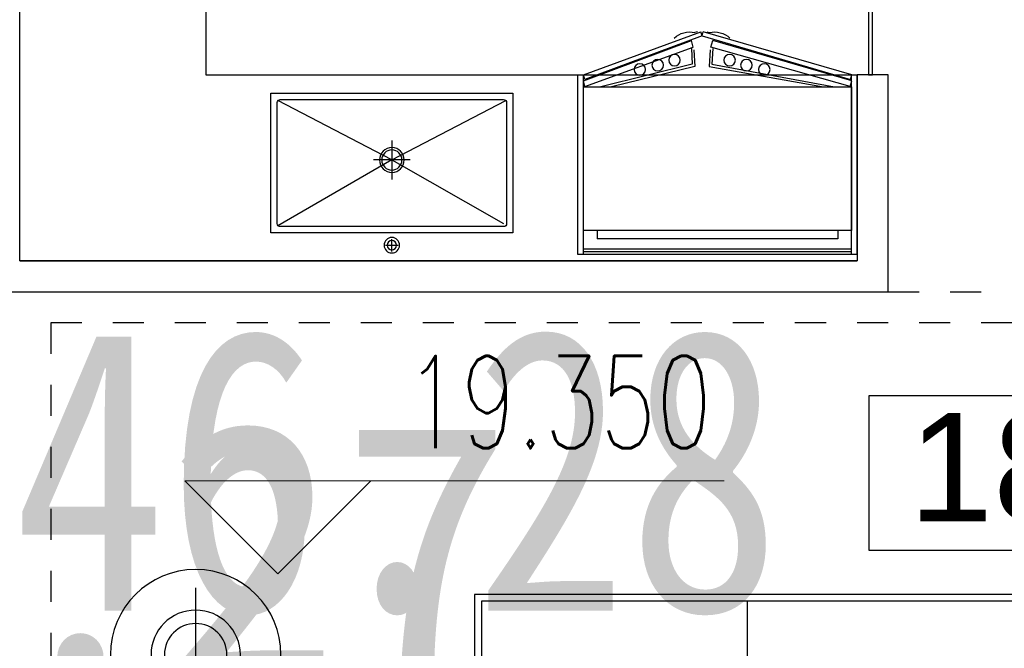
# Model space of a CAD drawing. Header units: millimetres. Extents: x 296296 to 297283, y 219875 to 220035.
# Tile 137 of 256: x 296863.62 to 296866.8, y 220014.3 to 220016.33. Entities that reach past the tile are written whole.
import ezdxf

# ---------------------------------------------------------------- set-up
doc = ezdxf.new("R2010")
doc.units = ezdxf.units.MM
doc.linetypes.add('185洋房-边套（报建版）-旧规$0$洋房户型$0$_DASH', pattern=[0.6, 0.4, -0.2])
doc.layers.add('$面积结果', color=7, linetype='Continuous')
doc.layers.add('面积-住宅全面积', color=1, linetype='Continuous')
doc.layers.add('A-注-房间名称.....ANNO-ROOM', color=251, linetype='Continuous', lineweight=0)
doc.layers.add('A-注-标高.........ANNO-HIGH', color=251, linetype='Continuous', lineweight=0)
doc.styles.add('_TCH_DIM', font='SIMPLEX', dxfattribs={"bigfont": 'GBCBIG'})
doc.styles.add('dw', font='simhei.ttf')
doc.styles.get("Standard").update_dxf_attribs({"font": 'arial.ttf'})

# ---------------------------------------------------------------- blocks, each defined once
blk = doc.blocks.new('4uyh5uj6kj67j75rykjtuk7tsik76ykj')
at = {"color": 253}
blk.add_lwpolyline([(817114.3, 428423.8), (818614.3, 428423.8), (818614.3, 427923.8), (817114.3, 427923.8)], close=True, dxfattribs=at)
blk.add_text('185A', height=350, dxfattribs=at).set_placement((817242, 428017.5))
blk = doc.blocks.new('185洋房-边套（报建版）-旧规$0$洋房户型$0$11Sofa_5_ICDA')
at = {"color": 253}
for points in [[(0, 0), (1600, 0), (1600, -600), (0, -600)], [(20, -20), (1580, -20), (1580, -580), (20, -580)]]:
    blk.add_lwpolyline(points, close=True, dxfattribs=at)
blk.add_lwpolyline([(800, -580), (800, -20)], dxfattribs=at)
blk = doc.blocks.new('*U1095')
at = {"color": 253}
blk.add_line((-425, 1246.5), (-425, 1639.2), dxfattribs=at)
for radius in [250, 130.9, 91.6]:
    blk.add_circle((-425, 1442.9), radius, dxfattribs=at)
blk.add_blockref('185洋房-边套（报建版）-旧规$0$洋房户型$0$11Sofa_5_ICDA', (-2842.6, 1620), dxfattribs=at)
blk = doc.blocks.new('185洋房-边套（报建版）-旧规$0$185洋房-边套（报建版）$0$洋房户型$0$A$C5687057F')
at = {"color": 253}
for p, q in [((435, 590), (435, 550)), ((415, 570), (455, 570)), ((435, 295), (67.9, 507.1)), ((435, 295), (795, 500)), ((435, 232.4), (435, 357.6)), ((435, 295), (67.9, 102.9)), ((494, 295), (376, 295)), ((435, 295), (802.1, 102.9))]:
    blk.add_line(p, q, dxfattribs=at)
blk.add_lwpolyline([(45, 80), (825, 80), (825, 530), (45, 530)], close=True, dxfattribs=at)
blk.add_lwpolyline([(75, 100), (795, 100, 0.414214), (805, 110), (805, 500, 0.414214), (795, 510), (75, 510, 0.414214), (65, 500), (65, 110, 0.414214)], format="xyb", close=True, dxfattribs=at)
for centre, radius in [((435, 570), 25), ((435, 570), 15), ((435, 295), 40), ((435, 295), 32.5)]:
    blk.add_circle(centre, radius, dxfattribs=at)
blk = doc.blocks.new('185洋房-边套（报建版）-旧规$0$185洋房-边套（报建版）$0$洋房户型$0$$0$900-660双开门冰箱A')
at = {"color": 253, "linetype": 'ByBlock'}
blk.add_wipeout([(-1647770.3, 357301.7), (-1647752.5, 357301.7), (-1647752.5, 357881.7), (-1648652.5, 357881.7), (-1648652.5, 357301.7), (-1648634.5, 357301.7), (-1648255.6, 357163.9), (-1648248.7, 357163.9)], dxfattribs=at)
at = {"color": 253}
for p, q in [((-1647752.5, 357881.7), (-1648652.5, 357881.7)), ((-1648652.5, 357881.7), (-1648652.5, 357301.7)), ((-1648634.7, 357881.7), (-1648634.7, 357301.7)), ((-1647770.3, 357872.8), (-1648634.7, 357872.8)), ((-1647770.3, 357863.9), (-1648634.7, 357863.9)), ((-1647770.3, 357881.7), (-1647770.3, 357301.7)), ((-1647752.5, 357881.7), (-1647752.5, 357301.7)), ((-1647752.5, 357881.7), (-1647752.5, 357301.7)), ((-1647752.5, 357881.7), (-1647752.5, 357301.7)), ((-1647814.3, 357831.5), (-1648589.9, 357831.5)), ((-1648589.9, 357804.6), (-1648589.9, 357831.5)), ((-1647814.3, 357804.6), (-1647814.3, 357831.5)), ((-1647769.9, 357804.6), (-1648634.3, 357804.6)), ((-1648634.3, 357804.6), (-1648634.3, 357341.2)), ((-1648634.3, 357797.9), (-1648634.3, 357365.6)), ((-1647769.9, 357341.2), (-1647769.9, 357804.6)), ((-1648630, 357339.6), (-1648634.7, 357321.8)), ((-1648634.7, 357321.8), (-1648286.4, 357191.5)), ((-1648630.5, 357316.9), (-1648634.5, 357301.7)), ((-1648634.3, 357341.2), (-1647769.9, 357341.2)), ((-1648252.1, 357176.7), (-1648630.5, 357316.9)), ((-1648630, 357339.6), (-1648280.6, 357212.9)), ((-1648284, 357268.2), (-1648578.6, 357341.2)), ((-1648275.5, 357275.1), (-1648543.8, 357340.3)), ((-1648252.1, 357176.7), (-1647773.8, 357316.9)), ((-1648228.7, 357275.1), (-1647860.5, 357340.3)), ((-1647774.2, 357339.6), (-1648223.6, 357212.9)), ((-1648220.3, 357268.2), (-1647825.6, 357341.2)), ((-1647769.5, 357321.8), (-1648217.8, 357191.5)), ((-1647774.2, 357339.6), (-1647769.5, 357321.8)), ((-1647773.8, 357316.9), (-1647769.7, 357301.7)), ((-1648652.5, 357301.7), (-1647752.5, 357301.7)), ((-1648634.6, 357301.7), (-1648255.6, 357163.9)), ((-1647769.6, 357301.7), (-1648248.7, 357163.9)), ((-1648286.6, 357217.4), (-1648284, 357268.2)), ((-1648278.3, 357221.5), (-1648275.5, 357275.1)), ((-1648225.9, 357221.5), (-1648228.7, 357275.1)), ((-1648217.6, 357217.4), (-1648220.3, 357268.2)), ((-1648280.6, 357212.9), (-1648286.4, 357191.5)), ((-1648223.6, 357212.9), (-1648217.8, 357191.5)), ((-1648267.3, 357163.9), (-1648275.3, 357166)), ((-1648252.1, 357176.7), (-1648255.6, 357163.9)), ((-1648252.1, 357176.7), (-1648248.7, 357163.9)), ((-1648237, 357163.9), (-1648228.9, 357166))]:
    blk.add_line(p, q, dxfattribs=at)
for centre in [(-1648452.8, 357285), (-1648395.1, 357271), (-1648109.1, 357271), (-1648051.4, 357285), (-1648341, 357254.8), (-1648163.2, 357254.8)]:
    blk.add_circle(centre, 18.7, dxfattribs=at)
for centre, start, end in [((-1648292.8, 357233.5), 225.4644, 284.5356), ((-1648211.5, 357233.5), 255.4644, 314.5356)]:
    blk.add_arc(centre, 69.7, start, end, dxfattribs=at)
blk = doc.blocks.new('185洋房-边套（报建版）-旧规$0$185洋房-边套（报建版）$0$洋房户型$0$$DORLIB2D$00000131')
at = {"color": 253, "lineweight": -2}
for p, q in [((0.15, 0.125), (0.2319, 0.1973)), ((0.2319, 0.1973), (0.2319, 0.125)), ((-0.5, 0.125), (-0.5, 0)), ((0.0192, 0.125), (-0.5, 0.125)), ((0.0192, 0), (0.0192, 0.125)), ((0.35, 0.125), (0.15, 0.125)), ((-0.5, 0), (0.0192, 0)), ((-0.024, 0), (0.5, 0)), ((-0.024, -0.125), (-0.024, 0)), ((0.5, 0), (0.5, -0.125)), ((-0.35, -0.125), (-0.15, -0.125)), ((-0.2319, -0.1973), (-0.2319, -0.125)), ((-0.15, -0.125), (-0.2319, -0.1973)), ((0.5, -0.125), (-0.024, -0.125))]:
    blk.add_line(p, q, dxfattribs=at)
blk = doc.blocks.new('185洋房-边套（报建版）-旧规')
at = {"color": 253, "linetype": 'Continuous'}
for p, q in [((7200, 7300), (7200, 9800)), ((10000, 7200), (10000, 7900)), ((7200, 7300), (9900, 7300)), ((7000, 7200), (10000, 7200))]:
    blk.add_line(p, q, dxfattribs=at)
at = {"color": 253, "linetype": '185洋房-边套（报建版）-旧规$0$洋房户型$0$_DASH', "ltscale": 0.5}
blk.add_lwpolyline([(10000, 7200), (12700, 7200)], dxfattribs=at)
blk.add_lwpolyline([(12400, 7100), (7300, 7100), (7300, 2550), (12400, 2550)], close=True, dxfattribs=at)
at = {"color": 253, "xscale": 2600, "yscale": 100, "zscale": 100, "rotation": 90}
blk.add_blockref('185洋房-边套（报建版）-旧规$0$185洋房-边套（报建版）$0$洋房户型$0$$DORLIB2D$00000131', (9950, 9200), dxfattribs=at)
at = {"color": 253, "extrusion": (0, 0, -1)}
for name, p, zscale, rotation in [('185洋房-边套（报建版）-旧规$0$185洋房-边套（报建版）$0$洋房户型$0$$0$900-660双开门冰箱A', (-1657652.5, 365201.7), -1, 180.0000015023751), ('185洋房-边套（报建版）-旧规$0$185洋房-边套（报建版）$0$洋房户型$0$A$C5687057F', (-7965, 7920), -0.9999999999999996, 179.9999984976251)]:
    blk.add_blockref(name, p, dxfattribs=dict(at, zscale=zscale, rotation=rotation))
at = {"color": 253, "xscale": -1.1, "yscale": 1.1, "zscale": 1.1}
blk.add_blockref('*U1095', (7300, 4442), dxfattribs=at)
at = {"color": 253, "linetype": 'Continuous'}
for p, q in [((10000, 7900), (9900, 7900)), ((9900, 7900), (9900, 7300))]:
    blk.add_line(p, q, dxfattribs=at)
at = {"color": 253}
blk.add_lwpolyline([(9900, 7900), (9900, 7300), (7200, 7300), (7200, 10900), (7800, 10900), (7800, 7900)], close=True, dxfattribs=at)

msp = doc.modelspace()

# ---------------------------------------------------------------- block references
at = {"xscale": 0.001, "yscale": 0.001, "zscale": 0.001}
msp.add_blockref('4uyh5uj6kj67j75rykjtuk7tsik76ykj', (296049.2483, 219586.6962), dxfattribs=at)

# ---------------------------------------------------------------- next in the draw order: block references
msp.add_blockref('185洋房-边套（报建版）-旧规', (296856.4232, 220008.2546), dxfattribs=at)

# ---------------------------------------------------------------- next in the draw order: linework, layer by layer
at = {"layer": 'A-注-标高.........ANNO-HIGH'}
for p, q in [((296864.4552, 220014.5451), (296864.1552, 220014.8451)), ((296864.1552, 220014.8451), (296865.8952, 220014.8451)), ((296864.4552, 220014.5451), (296864.7552, 220014.8451))]:
    msp.add_line(p, q, dxfattribs=at)

# ---------------------------------------------------------------- next in the draw order: texts
at = {"layer": '$面积结果', "color": 1, "style": 'dw'}
msp.add_text('146.27', height=0.82066, dxfattribs=at).set_placement((296861.865, 220014.2118))
at = {"layer": 'A-注-房间名称.....ANNO-ROOM', "color": 7, "style": '_TCH_DIM', "width": 0.705882}
msp.add_text('19.350', height=0.2975, dxfattribs=at).set_placement((296864.8652, 220014.9501))
at = {"layer": '面积-住宅全面积', "color": 1, "style": 'dw', "width": 0.8}
msp.add_text('146.28', height=0.91, dxfattribs=at).set_placement((296863.1071, 220014.4259))

doc.saveas('drawing.dxf')
